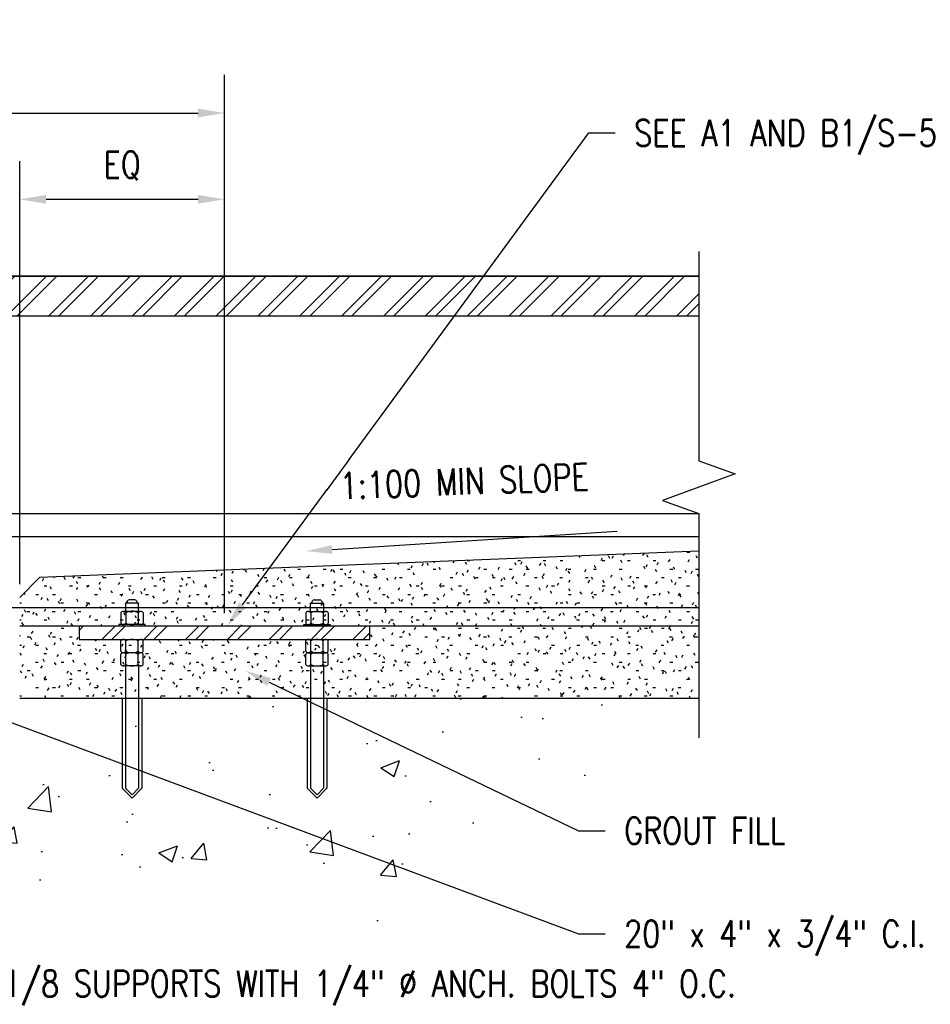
# Model space of a CAD drawing. Header units: inches. Extents: x -100 to 511, y 73 to 121.
# Tile 14 of 15: x 330 to 365, y 79 to 116. Entities that reach past the tile are written whole.
import ezdxf
from ezdxf import colors
from ezdxf.entities.mleader import LeaderData, LeaderLine
from ezdxf.math import Vec2, Vec3

# ---------------------------------------------------------------- set-up
doc = ezdxf.new("R2010")
doc.units = ezdxf.units.IN
doc.header["$MEASUREMENT"] = 0
for name, color, linetype in [('A-DETL', 90, 'Continuous'), ('A-DETL-MEDM', 33, 'Continuous'), ('A-DETL-THIN', 151, 'Continuous'), ('G-ANNO-TEXT', 2, 'Continuous'), ('S-ANNO-DIMS', 1, 'Continuous'), ('S-ANNO-NOTE', 2, 'Continuous')]:
    doc.layers.add(name, color=color, linetype=linetype)
doc.layers.add('A-WALL-PATT', color=9, linetype='Continuous', lineweight=18, true_color=0x808080)
doc.styles.add('Annotative', font='romans.shx', dxfattribs={"width": 0.8, "height": 0.125})
doc.dimstyles.new('Annotative', dxfattribs={"dimscale": 0, "dimtxt": 0.125, "dimasz": 0.125, "dimexe": 0.18, "dimexo": 0.0625, "dimgap": 0.09, "dimtad": 1, "dimdec": 3, "dimzin": 3, "dimdsep": 46, "dimlunit": 4, "dimtxsty": 'Annotative', "dimcen": 0.09, "dimclrt": 2, "dimazin": 2, "dimtfac": 1, "dimtdec": 3, "dimtmove": 0, "dimatfit": 0, "dimfxl": 1, "dimtfill": 1, "dimfrac": 2, "dimtolj": 1, "dimtzin": 0, "dimarcsym": 0})
pattern_1 = [(45, (142.2797, -9.7202), (-0.7919596, 0.7919596), []), (45, (142.2797, -8.5202), (-0.7919596, 0.7919596), [])]

# ---------------------------------------------------------------- blocks, each defined once
blk = doc.blocks.new('*D6')
at = {"layer": 'Defpoints', "color": 0, "transparency": 16777216}
for p in [(337.917, 112.499), (301.917, 93.075), (337.917, 93.075)]:
    blk.add_point(p, dxfattribs=at)
at = {"layer": 'S-ANNO-DIMS', "color": 0, "lineweight": -2, "transparency": 16777216}
for p, q in [((301.917, 93.575), (301.917, 113.939)), ((337.917, 93.575), (337.917, 113.939)), ((302.917, 112.499), (336.917, 112.499))]:
    blk.add_line(p, q, dxfattribs=at)
at = {"layer": 'S-ANNO-DIMS', "color": 0, "transparency": 16777216}
for points in [[(302.917, 112.666), (302.917, 112.333), (301.917, 112.499)], [(336.917, 112.666), (336.917, 112.333), (337.917, 112.499)]]:
    blk.add_solid(points, dxfattribs=at)
at = {"layer": 'S-ANNO-DIMS', "color": 2, "lineweight": -3, "transparency": 16777216, "insert": (319.917, 114.553), "char_height": 1, "width": 7.76376, "attachment_point": 5, "style": 'Annotative'}
blk.add_mtext('\\A1;SEE SHEET S-402', dxfattribs=at)
blk = doc.blocks.new('*D3')
at = {"layer": 'Defpoints', "color": 0, "transparency": 16777216}
for p in [(337.917, 109.233), (330.167, 94.171), (337.917, 93.075)]:
    blk.add_point(p, dxfattribs=at)
at = {"layer": 'S-ANNO-DIMS', "color": 0, "lineweight": -2, "transparency": 16777216}
for p, q in [((330.167, 94.671), (330.167, 110.673)), ((337.917, 93.575), (337.917, 110.673)), ((331.167, 109.233), (336.917, 109.233))]:
    blk.add_line(p, q, dxfattribs=at)
at = {"layer": 'S-ANNO-DIMS', "color": 0, "transparency": 16777216}
for points in [[(331.167, 109.4), (331.167, 109.066), (330.167, 109.233)], [(336.917, 109.4), (336.917, 109.066), (337.917, 109.233)]]:
    blk.add_solid(points, dxfattribs=at)
at = {"layer": 'S-ANNO-DIMS', "color": 2, "lineweight": -3, "transparency": 16777216, "insert": (334.042, 110.501), "char_height": 1, "width": 1.86786, "attachment_point": 5, "style": 'Annotative'}
blk.add_mtext('\\A1;EQ', dxfattribs=at)

msp = doc.modelspace()

# ---------------------------------------------------------------- hatches: boundary and pattern name
at = {"layer": 'A-WALL-PATT', "lineweight": -3}
h = msp.add_hatch(dxfattribs=at)
h.set_pattern_fill('FP_2', color=8, style=0, pattern_type=2)
h.set_pattern_definition([(0, (142.27968, -9.7202), (1.28, 0.32), [0.1056, -0.8544, 0.1056, -0.8544, -5.12]), (0, (142.27968, -9.7202), (1.28, 0.32), [-1.92, 0.1056, -1.814, 0.1056, -0.8544, -2.24]), (0, (142.27968, -9.7202), (1.28, 0.32), [-4.8, 0.1056, -0.5344, 0.1056, -1.494]), (120, (142.75968, -9.5602), (-0.91712813, 0.9485125), [0.1056, -0.8544, 0.1056, -0.8544, -5.12]), (120, (142.75968, -9.5602), (-0.91712813, 0.9485125), [-1.92, 0.1056, -1.814, 0.1056, -0.8544, -2.24]), (120, (142.75968, -9.5602), (-0.91712813, 0.9485125), [-4.8, 0.1056, -0.5344, 0.1056, -1.494]), (240, (142.91968, -8.9202), (-0.36287187, -1.2685125), [0.1056, -0.8544, 0.1056, -0.8544, -5.12]), (240, (142.91968, -8.9202), (-0.36287187, -1.2685125), [-1.92, 0.1056, -1.814, 0.1056, -0.8544, -2.24]), (240, (142.91968, -8.9202), (-0.36287187, -1.2685125), [-4.8, 0.1056, -0.5344, 0.1056, -1.494])])
h.paths.add_polyline_path([(343.4172, 90.3578), (355.8602, 90.3578), (355.8602, 95.9211), (330.9172, 94.9211), (330.1672, 94.1711), (330.1672, 90.3578), (338.9036, 90.3578)])
h.paths.add_polyline_path([(335.869, 92.575), (332.4172, 92.575), (332.4172, 93.075), (343.4172, 93.075), (343.4172, 92.575), (336.1404, 92.575)])
h = msp.add_hatch(dxfattribs=at)
h.set_pattern_fill('AR-CONC', color=8, style=0)
h.set_pattern_definition([(50, (142.2797, -9.72), (7.1726, -0.62752), [0.75, -8.25]), (355, (142.28, -9.72), (-1.38751, 7.52192), [0.6, -6.6]), (100.4514, (142.8774, -9.7725), (5.78509, 6.8944), [0.6374, -7.01142]), (46.184, (142.28, -7.72), (10.6724, -1.6552), [1.125, -12.375]), (96.6356, (143.169, -7.858), (9.3466, 9.7412), [0.9561, -10.51714]), (351.184, (142.28, -7.72), (9.3466, 9.7412), [0.9, -9.9]), (21, (143.2797, -8.22), (5.96907, -4.02619), [0.75, -8.25]), (326, (143.28, -8.22), (2.43315, 7.2515), [0.6, -6.6]), (71.4514, (143.777, -8.556), (8.40222, 3.22531), [0.6374, -7.01142]), (37.5, (142.2797, -9.7202), (0.121599, 3.328939), [0, -6.52, 0, -6.7, 0, -6.625]), (7.5, (142.2797, -9.7202), (2.630695, 3.944117), [0, -3.82, 0, -6.37, 0, -2.525]), (327.5, (140.0497, -9.7202), (5.338224, -0.22555), [0, -2.5, 0, -7.8, 0, -10.35]), (317.5, (139.0497, -9.72), (5.83186, 1.00105), [0, -3.25, 0, -5.18, 0, -7.35])])
h.paths.add_polyline_path([(325.9564, 80.0525), (328.4089, 82.8586), (330.5186, 82.7025), (332.4274, 83.6453), (336.1404, 83.5251), (338.9036, 83.9244), (340.2131, 82.904), (343.0436, 81.5278), (345.7403, 83.1236), (348.845, 85.5706), (352.553, 85.4997), (354.4158, 87.5743), (355.3976, 90.3578), (330.1672, 90.3578), (330.1672, 85.7894), (325.0011, 85.4405), (322.373, 85.3549), (322.373, 85.1137), (321.9172, 85.1137), (321.9172, 84.4694), (322.9319, 84.4694), (322.9319, 83.7971), (322.6013, 83.7971), (322.6013, 82.1944), (323.7695, 80.9189), (325.0457, 80.5529)])
at = {"layer": 'S-ANNO-DIMS', "lineweight": -3}
h = msp.add_hatch(dxfattribs=at)
h.set_pattern_fill('FP_3', color=8, style=0, pattern_type=2)
h.set_pattern_definition(pattern_1)
h.paths.add_polyline_path([(283.9743, 104.825), (355.8602, 104.825), (355.8602, 106.325), (283.9743, 106.325)])
h = msp.add_hatch(dxfattribs=at)
h.set_pattern_fill('FP_3', color=8, style=0, pattern_type=2)
h.set_pattern_definition(pattern_1)
h.paths.add_polyline_path([(343.4172, 92.575), (343.4172, 93.075), (332.4172, 93.075), (332.4172, 92.575), (335.869, 92.575)])

# ---------------------------------------------------------------- linework, layer by layer
at = {"layer": 'A-DETL', "lineweight": -3}
for p, q in [((355.8602, 95.9211), (330.9172, 94.9211)), ((330.9172, 94.9211), (330.1672, 94.1711)), ((330.1672, 90.3578), (355.8602, 90.3578))]:
    msp.add_line(p, q, dxfattribs=at)
at = {"layer": 'A-DETL-MEDM', "lineweight": -3}
for p, q in [((283.9743, 106.325), (355.8602, 106.325)), ((283.9743, 104.825), (355.8602, 104.825)), ((334.6672, 93.9464), (334.1672, 93.9464)), ((334.1672, 93.9464), (334.1672, 93.6375)), ((334.5236, 94.0745), (334.3109, 94.0745)), ((334.6672, 93.6375), (334.6672, 93.9464)), ((341.1672, 93.6375), (341.1672, 93.9464)), ((341.1672, 93.9464), (341.6672, 93.9464)), ((341.3109, 94.0745), (341.5236, 94.0745)), ((341.6672, 93.9464), (341.6672, 93.6375)), ((333.9922, 93.5846), (333.9922, 93.1903)), ((334.7485, 93.6375), (334.086, 93.6375)), ((334.1797, 93.5846), (334.1797, 93.1903)), ((334.6547, 93.5846), (334.6547, 93.1903)), ((334.8422, 93.5846), (334.8422, 93.1903)), ((340.9922, 93.5846), (340.9922, 93.1903)), ((341.086, 93.6375), (341.7485, 93.6375)), ((341.1797, 93.5846), (341.1797, 93.1903)), ((341.6547, 93.5846), (341.6547, 93.1903)), ((341.8422, 93.5846), (341.8422, 93.1903)), ((355.8602, 93.075), (330.1672, 93.075)), ((332.4172, 93.075), (332.4172, 92.575)), ((334.9172, 93.1375), (333.9172, 93.1375)), ((333.9172, 93.1375), (333.9172, 93.075)), ((334.9172, 93.075), (334.9172, 93.1375)), ((340.9172, 93.075), (340.9172, 93.1375)), ((340.9172, 93.1375), (341.9172, 93.1375)), ((341.9172, 93.1375), (341.9172, 93.075)), ((343.4172, 92.575), (343.4172, 93.075)), ((332.4172, 92.575), (343.4172, 92.575)), ((333.9922, 92.1284), (333.9922, 92.5227)), ((334.1797, 92.1284), (334.1797, 92.5227)), ((334.6547, 92.1284), (334.6547, 92.5227)), ((334.8422, 92.1284), (334.8422, 92.5227)), ((340.9922, 92.1284), (340.9922, 92.5227)), ((341.1797, 92.1284), (341.1797, 92.5227)), ((341.6547, 92.1284), (341.6547, 92.5227)), ((341.8422, 92.1284), (341.8422, 92.5227)), ((334.7485, 92.0755), (334.086, 92.0755)), ((341.086, 92.0755), (341.7485, 92.0755)), ((333.9922, 91.6289), (333.9922, 92.0232)), ((334.1797, 91.6289), (334.1797, 92.0232)), ((334.6547, 91.6289), (334.6547, 92.0232)), ((334.8422, 91.6289), (334.8422, 92.0232)), ((340.9922, 91.6289), (340.9922, 92.0232)), ((341.1797, 91.6289), (341.1797, 92.0232)), ((341.6547, 91.6289), (341.6547, 92.0232)), ((341.8422, 91.6289), (341.8422, 92.0232)), ((334.7485, 91.5761), (334.086, 91.5761)), ((334.1672, 91.5761), (334.1672, 86.9495)), ((334.6672, 91.5761), (334.6672, 86.9495)), ((341.086, 91.5761), (341.7485, 91.5761)), ((341.1672, 91.5761), (341.1672, 86.9495)), ((341.6672, 91.5761), (341.6672, 86.9495))]:
    msp.add_line(p, q, dxfattribs=at)
at = {"layer": 'A-DETL-MEDM'}
for p, q in [((334.0422, 90.3578), (334.0422, 86.9495)), ((334.7922, 90.3578), (334.7922, 86.9495)), ((341.0422, 90.3578), (341.0422, 86.9495)), ((341.7922, 90.3578), (341.7922, 86.9495)), ((334.0422, 86.9495), (334.4172, 86.5745)), ((334.1672, 86.9495), (334.4172, 86.6995)), ((334.4172, 86.6995), (334.6672, 86.9495)), ((334.4172, 86.5745), (334.7922, 86.9495)), ((341.0422, 86.9495), (341.4172, 86.5745)), ((341.1672, 86.9495), (341.4172, 86.6995)), ((341.4172, 86.6995), (341.6672, 86.9495)), ((341.4172, 86.5745), (341.7922, 86.9495))]:
    msp.add_line(p, q, dxfattribs=at)
at = {"layer": 'A-DETL-MEDM', "lineweight": -3}
for centre, radius, start, end in [((334.1129, 94.0843), 0.1482, 291.486, 339.93134), ((334.3109, 94.012), 0.0625, 90, 159.93134), ((334.5236, 94.012), 0.0625, 20.06866, 90), ((334.7215, 94.0843), 0.1482, 200.06866, 248.514), ((341.1129, 94.0843), 0.1482, 291.486, 339.93134), ((341.3109, 94.012), 0.0625, 90, 159.93134), ((341.5236, 94.012), 0.0625, 20.06866, 90), ((341.7215, 94.0843), 0.1482, 200.06866, 248.514), ((334.086, 93.5279), 0.1096, 31.17195, 148.82805), ((334.4172, 93.0717), 0.5652, 65.15355, 114.84645), ((334.7485, 93.5279), 0.1096, 31.17195, 148.82805), ((341.086, 93.5279), 0.1096, 31.17195, 148.82805), ((341.4172, 93.0717), 0.5652, 65.15355, 114.84645), ((341.7485, 93.5279), 0.1096, 31.17195, 148.82805), ((334.086, 93.2471), 0.1096, 211.17195, 328.82805), ((334.4172, 93.7033), 0.5652, 245.15355, 294.84645), ((334.7485, 93.2471), 0.1096, 211.17195, 328.82805), ((341.086, 93.2471), 0.1096, 211.17195, 328.82805), ((341.4172, 93.7033), 0.5652, 245.15355, 294.84645), ((341.7485, 93.2471), 0.1096, 211.17195, 328.82805), ((334.086, 92.466), 0.1096, 31.17195, 148.82805), ((334.4172, 92.0098), 0.5652, 65.15355, 114.84645), ((334.7485, 92.466), 0.1096, 31.17195, 148.82805), ((341.086, 92.466), 0.1096, 31.17195, 148.82805), ((341.4172, 92.0098), 0.5652, 65.15355, 114.84645), ((341.7485, 92.466), 0.1096, 31.17195, 148.82805), ((334.086, 92.1851), 0.1096, 211.17195, 328.82805), ((334.086, 91.9665), 0.1096, 31.17195, 148.82805), ((334.4172, 92.6413), 0.5652, 245.15355, 294.84645), ((334.4172, 91.5103), 0.5652, 65.15355, 114.84645), ((334.7485, 92.1851), 0.1096, 211.17195, 328.82805), ((334.7485, 91.9665), 0.1096, 31.17195, 148.82805), ((341.086, 92.1851), 0.1096, 211.17195, 328.82805), ((341.086, 91.9665), 0.1096, 31.17195, 148.82805), ((341.4172, 92.6413), 0.5652, 245.15355, 294.84645), ((341.4172, 91.5103), 0.5652, 65.15355, 114.84645), ((341.7485, 92.1851), 0.1096, 211.17195, 328.82805), ((341.7485, 91.9665), 0.1096, 31.17195, 148.82805), ((334.086, 91.6856), 0.1096, 211.17195, 328.82805), ((334.4172, 92.1418), 0.5652, 245.15355, 294.84645), ((334.7485, 91.6856), 0.1096, 211.17195, 328.82805), ((341.086, 91.6856), 0.1096, 211.17195, 328.82805), ((341.4172, 92.1418), 0.5652, 245.15355, 294.84645), ((341.7485, 91.6856), 0.1096, 211.17195, 328.82805)]:
    msp.add_arc(centre, radius, start, end, dxfattribs=at)
at = {"layer": 'A-DETL-THIN', "lineweight": -3}
for p, q in [((355.8602, 107.2525), (355.8602, 99.3414)), ((355.8602, 106.325), (283.9743, 106.325)), ((283.9743, 104.825), (355.8602, 104.825)), ((355.8602, 99.3414), (357.2339, 98.8414)), ((357.2339, 98.8414), (354.4864, 97.8414)), ((354.4864, 97.8414), (355.8602, 97.3414)), ((355.8602, 97.325), (283.9743, 97.325)), ((355.8602, 97.3414), (355.8602, 88.8578)), ((355.8602, 96.4613), (283.9743, 96.4613)), ((355.8602, 93.7709), (283.9743, 93.7709)), ((343.4172, 93.075), (332.4172, 93.075)), ((332.4172, 93.075), (332.4172, 92.575)), ((343.4172, 92.575), (343.4172, 93.075)), ((332.4172, 92.575), (343.4172, 92.575))]:
    msp.add_line(p, q, dxfattribs=at)

# ---------------------------------------------------------------- dimensions: what is measured, and where the dimension line sits
at = {"layer": 'S-ANNO-DIMS', "lineweight": -3}
for base, p1, text, picture, middle in [((337.9172, 112.4993), (301.9172, 93.075), 'SEE SHEET S-402', '*D6', (319.9172, 114.5526)), ((337.9172, 109.2331), (330.1672, 94.1711), 'EQ', '*D3', (334.0422, 110.5007))]:
    dim = msp.add_linear_dim(base=base, p1=p1, p2=(337.9172, 93.075), text=text, dimstyle='Annotative', override={"dimpost": '\\X', "dimtfill": 0}, dxfattribs=at)
    dim.commit()
    dim.dimension.update_dxf_attribs({"geometry": picture, "text_midpoint": middle})

# ---------------------------------------------------------------- leaders
at = {"layer": 'S-ANNO-NOTE', "lineweight": -3}
ml = msp.add_multileader_mtext('Standard', dxfattribs=at)
ml.set_content(' ', color=256, style='Annotative')
ml.set_leader_properties(color=256, linetype='ByLayer', lineweight=-1)
ml.build(insert=Vec2(0, 0))
ml.multileader.update_dxf_attribs({"has_dogleg": 0, "text_right_attachment_type": 3, "dogleg_length": 0.125, "arrow_head_size": 1, "scale": 8})
ctx = ml.context
ctx.base_point, ctx.scale, ctx.char_height, ctx.arrow_head_size, ctx.landing_gap_size, ctx.plane_origin = Vec3(352.771, 96.669), 8, 1, 1, 0.72, Vec3(365.859, 105.7067)
ctx.right_attachment = 3
notes = []
notes.append((ctx, [(0, (1, 1, 0), (351.771, 96.669), (1, 0), 1, [(0, [(340.9887, 95.9212)], 0, [])])]))
ctx.mtext.insert, ctx.mtext.width, ctx.mtext.flow_direction = Vec3(353.491, 97.169), 22.462913, 5
ml = msp.add_multileader_mtext('Standard', dxfattribs=at)
ml.set_content('GROUT FILL', color=256, style='Annotative')
ml.set_leader_properties(color=1, linetype='ByLayer', lineweight=-1)
ml.build(insert=Vec2(0, 0))
ml.multileader.update_dxf_attribs({"text_right_attachment_type": 3, "dogleg_length": 0.125, "arrow_head_size": 1, "scale": 8})
ctx = ml.context
ctx.base_point, ctx.scale, ctx.char_height, ctx.arrow_head_size, ctx.landing_gap_size, ctx.plane_origin = Vec3(352.3165, 85.3394), 8, 1, 1, 0.72, Vec3(338.7026, 91.393)
ctx.right_attachment = 3
notes.append((ctx, [(0, (1, 1, 0), (351.3165, 85.3394), (1, 0), 1, [(0, [(338.7026, 91.393)], 0, [])])]))
ctx.mtext.insert, ctx.mtext.flow_direction = Vec3(353.0365, 85.8394), 5
ml = msp.add_multileader_mtext('Standard', dxfattribs=at)
ml.set_content('\\A1;20" x 4" x 3/4" C.I. TRENCH DRAIN GRATE', color=256, style='Annotative')
ml.set_leader_properties(color=1, linetype='ByLayer', lineweight=-1)
ml.build(insert=Vec2(0, 0))
ml.multileader.update_dxf_attribs({"text_right_attachment_type": 3, "dogleg_length": 0.125, "arrow_head_size": 1, "scale": 8})
ctx = ml.context
ctx.base_point, ctx.scale, ctx.char_height, ctx.arrow_head_size, ctx.landing_gap_size, ctx.plane_origin = Vec3(352.3165, 81.4395), 8, 1, 1, 0.72, Vec3(328.3849, 89.967)
ctx.right_attachment = 3
notes.append((ctx, [(0, (1, 1, 0), (351.3165, 81.4395), (1, 0), 1, [(0, [(328.3849, 89.967)], 0, [])])]))
ctx.mtext.insert, ctx.mtext.width, ctx.mtext.flow_direction = Vec3(353.0365, 81.9395), 13.418962, 5
ml = msp.add_multileader_mtext('Standard', dxfattribs=at)
ml.set_content('\\A1;L1x3/4x1/8 SUPPORTS WITH 1/4" %%C ANCH. BOLTS 4" O.C.', color=256, style='Annotative')
ml.set_leader_properties(color=1, linetype='ByLayer', lineweight=-1)
ml.build(insert=Vec2(0, 0))
ml.multileader.update_dxf_attribs({"text_right_attachment_type": 3, "dogleg_length": 0.125, "arrow_head_size": 1, "scale": 8})
ctx = ml.context
ctx.base_point, ctx.scale, ctx.char_height, ctx.arrow_head_size, ctx.landing_gap_size, ctx.plane_origin = Vec3(324.2551, 79.5562), 8, 1, 1, 0.72, Vec3(319.2647, 88.5861)
ctx.right_attachment = 3
notes.append((ctx, [(0, (1, 1, 0), (323.2551, 79.5562), (1, 0), 1, [(0, [(319.2647, 88.5861)], 0, [])])]))
ctx.mtext.insert, ctx.mtext.width, ctx.mtext.flow_direction = Vec3(324.9751, 80.0562), 23.242539, 5
for ctx, leaders in notes:
    for number, flags, end, landing, length, lines in leaders:
        leader = LeaderData()
        leader.index, (leader.has_last_leader_line, leader.has_dogleg_vector, leader.attachment_direction) = number, flags
        leader.last_leader_point, leader.dogleg_vector, leader.dogleg_length = Vec3(end), Vec3(landing), length
        for number, points, colour, breaks in lines:
            line = LeaderLine()
            line.index, line.vertices, line.color, line.breaks = number, Vec3.list(points), colors.encode_raw_color(colour), breaks
            leader.lines.append(line)
        ctx.leaders.append(leader)

# ---------------------------------------------------------------- next in the draw order: texts
at = {"layer": 'G-ANNO-TEXT', "lineweight": -3, "insert": (342.2556, 98.8799), "char_height": 1, "width": 11.449449, "attachment_point": 1, "rotation": 2.23311, "line_spacing_factor": 0.981704, "style": 'Annotative', "bg_fill": 2}
msp.add_mtext('\\pxt3.2,6.4,9.6,12.8,16,19.2,22.4,25.6,28.8,32,35.2,38.4,41.6,44.8,48,51.2,54.4,57.6,60.8,64,67.2,70.4,73.6,76.8,80,83.2,86.4,89.6,92.8,96,99.2,102.4;{1:100 MIN SLOPE}', dxfattribs=at)

# ---------------------------------------------------------------- next in the draw order: leaders
at = {"layer": 'S-ANNO-NOTE', "lineweight": -3}
ml = msp.add_multileader_mtext('Standard', dxfattribs=at)
ml.set_content('SEE A1 AND B1/S-504 FOR RAIL SOLE PLATE LAYOUT AND CONNECTION', color=256, style='Annotative')
ml.set_leader_properties(color=1, linetype='ByLayer', lineweight=-1)
ml.build(insert=Vec2(0, 0))
ml.multileader.update_dxf_attribs({"text_right_attachment_type": 3, "dogleg_length": 0.125, "arrow_head_size": 1, "scale": 8})
ctx = ml.context
ctx.base_point, ctx.scale, ctx.char_height, ctx.arrow_head_size, ctx.landing_gap_size, ctx.plane_origin = Vec3(352.697, 111.7435), 8, 1, 1, 0.72, Vec3(338.0094, 93.075)
ctx.right_attachment = 3
notes = []
notes.append((ctx, [(0, (1, 1, 0), (351.697, 111.7435), (1, 0), 1, [(0, [(338.0094, 93.075)], 0, [])])]))
ctx.mtext.insert, ctx.mtext.width, ctx.mtext.flow_direction = Vec3(353.417, 112.2435), 16.434084, 5
for ctx, leaders in notes:
    for number, flags, end, landing, length, lines in leaders:
        leader = LeaderData()
        leader.index, (leader.has_last_leader_line, leader.has_dogleg_vector, leader.attachment_direction) = number, flags
        leader.last_leader_point, leader.dogleg_vector, leader.dogleg_length = Vec3(end), Vec3(landing), length
        for number, points, colour, breaks in lines:
            line = LeaderLine()
            line.index, line.vertices, line.color, line.breaks = number, Vec3.list(points), colors.encode_raw_color(colour), breaks
            leader.lines.append(line)
        ctx.leaders.append(leader)

doc.saveas('drawing.dxf')
